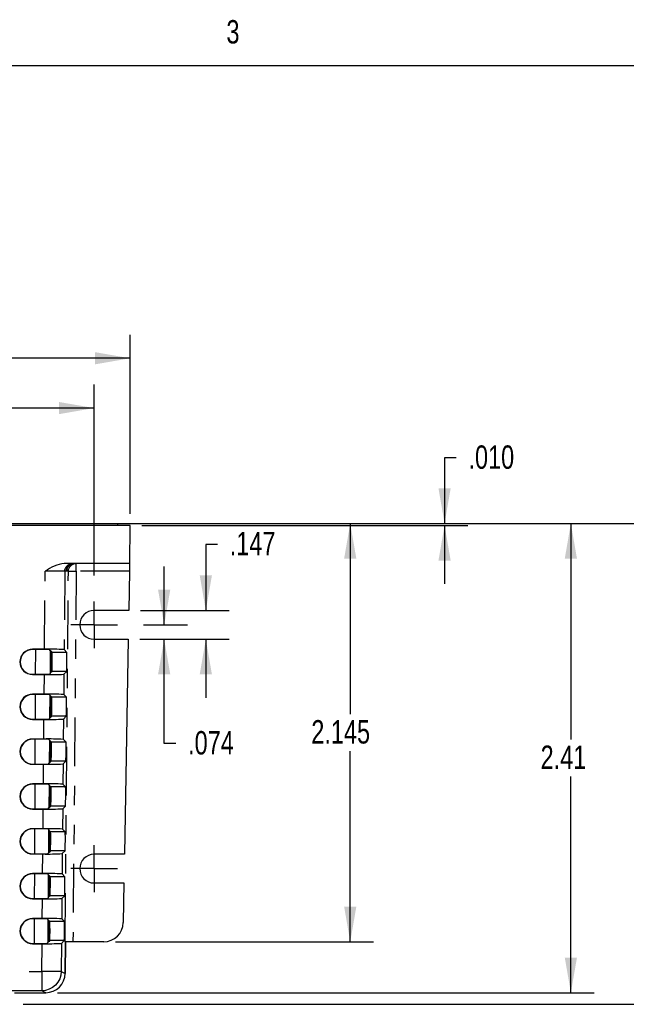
# Model space of a CAD drawing. Extents: x 0.4 to 16.6, y 0.1 to 10.9.
# Tile 21 of 22: x 5.3 to 8.4, y 5.8 to 10.9. Entities that reach past the tile are written whole.
import ezdxf

# ---------------------------------------------------------------- set-up
doc = ezdxf.new("R2010")
doc.units = 0
doc.header["$PDSIZE"] = -1
doc.linetypes.add('PHANTOM', pattern=[0.5, 0.25, -0.05, 0.05, -0.05, 0.05, -0.05])
doc.layers.get('0').update_dxf_attribs({"linetype": 'CONTINUOUS'})
doc.layers.get('DEFPOINTS').update_dxf_attribs({"linetype": 'CONTINUOUS'})
doc.styles.add('SLDTEXTSTYLE0', font='TXT', dxfattribs={"width": 0.75})
doc.dimstyles.new('SLDDIMSTYLE0', dxfattribs={"dimtxt": 0.12, "dimasz": 0.18, "dimexe": 0.12, "dimexo": 0.0625, "dimgap": 0.03, "dimtad": 0, "dimtih": 1, "dimtoh": 1, "dimdec": 3, "dimzin": 12, "dimtxsty": 'SLDTEXTSTYLE0', "dimsah": 1, "dimcen": 0.09, "dimclrd": 7, "dimclre": 7, "dimclrt": 7, "dimazin": 3, "dimtfac": 1, "dimtdec": 4, "dimtofl": 0, "dimtmove": 0, "dimatfit": 3, "dimtolj": 1, "dimtzin": 12})
doc.dimstyles.new('SLDDIMSTYLE1', dxfattribs={"dimtxt": 0.12, "dimasz": 0.18, "dimexe": 0.12, "dimexo": 0.0625, "dimgap": 0.03, "dimtad": 0, "dimtih": 1, "dimtoh": 1, "dimdec": 3, "dimzin": 4, "dimtxsty": 'SLDTEXTSTYLE0', "dimsah": 1, "dimcen": 0.09, "dimclrd": 7, "dimclre": 7, "dimclrt": 7, "dimazin": 3, "dimtfac": 1, "dimtdec": 4, "dimtofl": 0, "dimtmove": 0, "dimatfit": 3, "dimtolj": 1, "dimtzin": 12})
doc.dimstyles.new('SLDDIMSTYLE2', dxfattribs={"dimtxt": 0.12, "dimasz": 0.18, "dimexe": 0.12, "dimexo": 0.0625, "dimgap": 0.03, "dimtad": 0, "dimtih": 1, "dimtoh": 1, "dimzin": 12, "dimtxsty": 'SLDTEXTSTYLE0', "dimsah": 1, "dimcen": 0.09, "dimclrd": 7, "dimclre": 7, "dimclrt": 7, "dimazin": 3, "dimtfac": 1, "dimtdec": 4, "dimtofl": 0, "dimtmove": 0, "dimatfit": 3, "dimtolj": 1, "dimtzin": 12})

# ---------------------------------------------------------------- blocks, each defined once
blk = doc.blocks.new('*D13')
at = {"color": 7}
for p, q in [((2.1846, 8.0059), (2.1846, 8.984)), ((5.6397, 8.0059), (5.6397, 8.984)), ((2.1846, 8.864), (3.6502, 8.864)), ((5.6397, 8.864), (4.1741, 8.864))]:
    blk.add_line(p, q, dxfattribs=at)
for points in [[(2.1846, 8.864), (2.3646, 8.8327), (2.3646, 8.8952)], [(5.6397, 8.864), (5.4597, 8.8952), (5.4597, 8.8327)]]:
    blk.add_solid(points, dxfattribs=at)
at = {"layer": 'DEFPOINTS', "color": 7}
for p in [(2.1846, 7.9459), (5.6397, 7.9459)]:
    blk.add_point(p, dxfattribs=at)
at = {"color": 7, "insert": (3.7127, 8.9281), "char_height": 0.12, "attachment_point": 1, "style": 'SLDTEXTSTYLE0'}
blk.add_mtext('3.455', dxfattribs=at)
blk = doc.blocks.new('*D14')
at = {"color": 7}
for p, q in [((1.9996, 8.3224), (1.9996, 9.2393)), ((5.8246, 8.3224), (5.8246, 9.2393)), ((1.9996, 9.1193), (3.6502, 9.1193)), ((5.8246, 9.1193), (4.1741, 9.1193))]:
    blk.add_line(p, q, dxfattribs=at)
for points in [[(1.9996, 9.1193), (2.1796, 9.0881), (2.1796, 9.1506)], [(5.8246, 9.1193), (5.6446, 9.1506), (5.6446, 9.0881)]]:
    blk.add_solid(points, dxfattribs=at)
at = {"layer": 'DEFPOINTS', "color": 7}
for p in [(1.9996, 8.2624), (5.8246, 8.2624)]:
    blk.add_point(p, dxfattribs=at)
at = {"color": 7, "insert": (3.7127, 9.1835), "char_height": 0.12, "attachment_point": 1, "style": 'SLDTEXTSTYLE0'}
blk.add_mtext('3.825', dxfattribs=at)
blk = doc.blocks.new('*D17')
at = {"color": 7}
for p, q in [((6.2723, 8.165), (6.2123, 8.165)), ((6.2123, 8.165), (6.2123, 7.8259)), ((5.877, 7.8259), (6.3323, 7.8259)), ((5.8745, 7.6789), (6.3323, 7.6789)), ((6.2123, 7.6789), (6.2123, 7.3789))]:
    blk.add_line(p, q, dxfattribs=at)
for points in [[(6.2123, 7.8259), (6.2436, 8.0059), (6.1811, 8.0059)], [(6.2123, 7.6789), (6.1811, 7.4989), (6.2436, 7.4989)]]:
    blk.add_solid(points, dxfattribs=at)
at = {"layer": 'DEFPOINTS', "color": 7}
for p in [(5.817, 7.8259), (5.8145, 7.6789)]:
    blk.add_point(p, dxfattribs=at)
at = {"color": 7, "insert": (6.3348, 8.2292), "char_height": 0.12, "attachment_point": 1, "style": 'SLDTEXTSTYLE0'}
blk.add_mtext('.147', dxfattribs=at)
blk = doc.blocks.new('*D18')
at = {"color": 7}
for p, q in [((5.9989, 7.7524), (5.9989, 8.0524)), ((5.8932, 7.7524), (6.1189, 7.7524)), ((5.8745, 7.6789), (6.1189, 7.6789)), ((5.9989, 7.1438), (5.9989, 7.6789)), ((6.0589, 7.1438), (5.9989, 7.1438))]:
    blk.add_line(p, q, dxfattribs=at)
for points in [[(5.9989, 7.7524), (6.0301, 7.9324), (5.9676, 7.9324)], [(5.9989, 7.6789), (5.9676, 7.4989), (6.0301, 7.4989)]]:
    blk.add_solid(points, dxfattribs=at)
at = {"layer": 'DEFPOINTS', "color": 7}
for p in [(5.8332, 7.7524), (5.8145, 7.6789)]:
    blk.add_point(p, dxfattribs=at)
at = {"color": 7, "insert": (6.1214, 7.2079), "char_height": 0.12, "attachment_point": 1, "style": 'SLDTEXTSTYLE0'}
blk.add_mtext('.074', dxfattribs=at)
blk = doc.blocks.new('*D19')
at = {"color": 7}
for p, q in [((5.7334, 8.2724), (7.0725, 8.2724)), ((6.9525, 8.2724), (6.9525, 7.2951)), ((6.9525, 6.1274), (6.9525, 7.1047)), ((5.7491, 6.1274), (7.0725, 6.1274))]:
    blk.add_line(p, q, dxfattribs=at)
for points in [[(6.9525, 8.2724), (6.9212, 8.0924), (6.9837, 8.0924)], [(6.9525, 6.1274), (6.9837, 6.3074), (6.9212, 6.3074)]]:
    blk.add_solid(points, dxfattribs=at)
at = {"layer": 'DEFPOINTS', "color": 7}
for p in [(5.6734, 8.2724), (5.6891, 6.1274)]:
    blk.add_point(p, dxfattribs=at)
at = {"color": 7, "insert": (6.753, 7.264), "char_height": 0.12, "attachment_point": 1, "style": 'SLDTEXTSTYLE0'}
blk.add_mtext('2.145', dxfattribs=at)
blk = doc.blocks.new('*D20')
at = {"color": 7}
for p, q in [((7.4959, 8.6083), (7.4359, 8.6083)), ((7.4359, 8.6083), (7.4359, 8.2724)), ((5.8194, 8.2724), (7.5559, 8.2724)), ((5.8846, 8.2624), (7.5559, 8.2624)), ((7.4359, 8.2624), (7.4359, 7.9624))]:
    blk.add_line(p, q, dxfattribs=at)
for points in [[(7.4359, 8.2724), (7.4672, 8.4524), (7.4047, 8.4524)], [(7.4359, 8.2624), (7.4047, 8.0824), (7.4672, 8.0824)]]:
    blk.add_solid(points, dxfattribs=at)
at = {"layer": 'DEFPOINTS', "color": 7}
for p in [(5.7594, 8.2724), (5.8246, 8.2624)]:
    blk.add_point(p, dxfattribs=at)
at = {"color": 7, "insert": (7.5584, 8.6725), "char_height": 0.12, "attachment_point": 1, "style": 'SLDTEXTSTYLE0'}
blk.add_mtext('.010', dxfattribs=at)
blk = doc.blocks.new('*D21')
at = {"color": 7}
for p, q in [((5.8194, 8.2724), (8.2032, 8.2724)), ((8.0832, 8.2724), (8.0832, 7.1646)), ((8.0832, 5.8663), (8.0832, 6.9741)), ((5.4517, 5.8663), (8.2032, 5.8663))]:
    blk.add_line(p, q, dxfattribs=at)
for points in [[(8.0832, 8.2724), (8.052, 8.0924), (8.1145, 8.0924)], [(8.0832, 5.8663), (8.1145, 6.0463), (8.052, 6.0463)]]:
    blk.add_solid(points, dxfattribs=at)
at = {"layer": 'DEFPOINTS', "color": 7}
for p in [(5.7594, 8.2724), (5.3917, 5.8663)]:
    blk.add_point(p, dxfattribs=at)
at = {"color": 7, "insert": (7.9281, 7.1335), "char_height": 0.12, "attachment_point": 1, "style": 'SLDTEXTSTYLE0'}
blk.add_mtext('2.41', dxfattribs=at)
blk = doc.blocks.new('*D22')
at = {"color": 7}
for p, q in [((5.8194, 8.2724), (8.7624, 8.2724)), ((8.6424, 8.2724), (8.6424, 7.1349)), ((8.6424, 5.8069), (8.6424, 6.9444)), ((5.2757, 5.8069), (8.7624, 5.8069))]:
    blk.add_line(p, q, dxfattribs=at)
for points in [[(8.6424, 8.2724), (8.6112, 8.0924), (8.6737, 8.0924)], [(8.6424, 5.8069), (8.6737, 5.9869), (8.6112, 5.9869)]]:
    blk.add_solid(points, dxfattribs=at)
at = {"layer": 'DEFPOINTS', "color": 7}
for p in [(5.7594, 8.2724), (5.2157, 5.8069)]:
    blk.add_point(p, dxfattribs=at)
at = {"color": 7, "insert": (8.4873, 7.1038), "char_height": 0.12, "attachment_point": 1, "style": 'SLDTEXTSTYLE0'}
blk.add_mtext('2.47', dxfattribs=at)
blk = doc.blocks.new('SW_CENTERMARK4')
at = {"color": 7, "linetype": 'CONTINUOUS'}
for q in [(5.6397, 7.8724), (5.5197, 7.7524), (5.6397, 7.6324), (5.7597, 7.7524)]:
    blk.add_line((5.6397, 7.7524), q, dxfattribs=at)
blk = doc.blocks.new('SW_CENTERMARK5')
at = {"color": 7, "linetype": 'CONTINUOUS'}
for q in [(5.6397, 6.6224), (5.5197, 6.5024), (5.6397, 6.3824), (5.7597, 6.5024)]:
    blk.add_line((5.6397, 6.5024), q, dxfattribs=at)

msp = doc.modelspace()

# ---------------------------------------------------------------- linework, layer by layer
at = {"color": 7, "linetype": 'CONTINUOUS'}
for p, q in [((0.62, 10.62), (16.38, 10.62)), ((5.8246, 8.2624), (1.9996, 8.2624)), ((2.0644, 8.2724), (5.7594, 8.2724)), ((5.7624, 8.2624), (5.7594, 8.2724)), ((5.8229, 8.0674), (5.8246, 8.2624)), ((5.8229, 8.0674), (5.487, 8.0674)), ((5.8205, 8.0274), (5.817, 7.8259)), ((5.8212, 8.0674), (5.8205, 8.0274)), ((5.817, 7.8259), (5.6397, 7.8259)), ((5.6397, 7.6789), (5.8145, 7.6789)), ((5.8145, 7.6789), (5.7952, 6.5759)), ((5.3859, 7.6273), (5.3246, 7.6273)), ((5.4105, 7.626), (5.3246, 7.626)), ((5.34, 7.4988), (5.3405, 7.626)), ((5.4153, 7.6211), (5.4105, 7.626)), ((5.5, 7.6113), (5.4859, 7.6256)), ((5.4153, 7.6211), (5.4143, 7.5037)), ((5.4165, 7.6199), (5.4153, 7.6211)), ((5.4155, 7.5049), (5.4165, 7.6199)), ((5.4179, 7.6185), (5.4165, 7.6199)), ((5.4179, 7.6185), (5.4169, 7.5063)), ((5.4228, 7.6136), (5.4179, 7.6185)), ((5.4228, 7.6136), (5.4219, 7.5112)), ((5.425, 7.6113), (5.4228, 7.6136)), ((5.3246, 7.4988), (5.4094, 7.4988)), ((5.3246, 7.4975), (5.3848, 7.4975)), ((5.4094, 7.4988), (5.4143, 7.5037)), ((5.4143, 7.5037), (5.4155, 7.5049)), ((5.4155, 7.5049), (5.4169, 7.5063)), ((5.4169, 7.5063), (5.4219, 7.5112)), ((5.4219, 7.5112), (5.4241, 7.5135)), ((5.4848, 7.4992), (5.4992, 7.5135)), ((5.3839, 7.3973), (5.3246, 7.3973)), ((5.4085, 7.396), (5.3246, 7.396)), ((5.339, 7.2689), (5.3395, 7.396)), ((5.4133, 7.3911), (5.4085, 7.396)), ((5.4133, 7.3911), (5.4123, 7.2737)), ((5.4145, 7.3899), (5.4133, 7.3911)), ((5.4135, 7.275), (5.4145, 7.3899)), ((5.4159, 7.3885), (5.4145, 7.3899)), ((5.4159, 7.3885), (5.4149, 7.2763)), ((5.4208, 7.3836), (5.4159, 7.3885)), ((5.4208, 7.3836), (5.4199, 7.2812)), ((5.423, 7.3813), (5.4208, 7.3836)), ((5.498, 7.3813), (5.4839, 7.3956)), ((5.4074, 7.2689), (5.4123, 7.2737)), ((5.4123, 7.2737), (5.4135, 7.275)), ((5.4135, 7.275), (5.4149, 7.2763)), ((5.4149, 7.2763), (5.4199, 7.2812)), ((5.4199, 7.2812), (5.4221, 7.2835)), ((5.4828, 7.2693), (5.4972, 7.2835)), ((5.3246, 7.2689), (5.4074, 7.2689)), ((5.3246, 7.2676), (5.3828, 7.2676)), ((5.382, 7.1672), (5.3246, 7.1672)), ((5.4065, 7.1659), (5.3246, 7.1659)), ((5.338, 7.0389), (5.3385, 7.1659)), ((5.4113, 7.1611), (5.4065, 7.1659)), ((5.4113, 7.1611), (5.4102, 7.0437)), ((5.4125, 7.1598), (5.4113, 7.1611)), ((5.4116, 7.045), (5.4125, 7.1598)), ((5.4138, 7.1585), (5.4125, 7.1598)), ((5.4138, 7.1585), (5.4129, 7.0463)), ((5.4188, 7.1536), (5.4138, 7.1585)), ((5.4188, 7.1536), (5.4179, 7.0512)), ((5.421, 7.1513), (5.4188, 7.1536)), ((5.496, 7.1513), (5.4819, 7.1655)), ((5.3246, 7.0389), (5.4054, 7.0389)), ((5.3246, 7.0376), (5.3809, 7.0376)), ((5.4054, 7.0389), (5.4102, 7.0437)), ((5.4102, 7.0437), (5.4116, 7.045)), ((5.4116, 7.045), (5.4129, 7.0463)), ((5.4129, 7.0463), (5.4179, 7.0512)), ((5.4179, 7.0512), (5.4201, 7.0535)), ((5.4808, 7.0393), (5.4951, 7.0535)), ((5.38, 6.9372), (5.3246, 6.9372)), ((5.4045, 6.9359), (5.3246, 6.9359)), ((5.337, 6.8089), (5.3375, 6.9359)), ((5.4092, 6.9311), (5.4045, 6.9359)), ((5.4092, 6.9311), (5.4082, 6.8136)), ((5.4106, 6.9298), (5.4092, 6.9311)), ((5.4096, 6.815), (5.4106, 6.9298)), ((5.4118, 6.9285), (5.4106, 6.9298)), ((5.4118, 6.9285), (5.4108, 6.8162)), ((5.4168, 6.9236), (5.4118, 6.9285)), ((5.4168, 6.9236), (5.4159, 6.8212)), ((5.419, 6.9213), (5.4168, 6.9236)), ((5.494, 6.9213), (5.48, 6.9355)), ((5.4096, 6.815), (5.4108, 6.8162)), ((5.4108, 6.8162), (5.4159, 6.8212)), ((5.4159, 6.8212), (5.4181, 6.8235)), ((5.4789, 6.8093), (5.4931, 6.8235)), ((5.3246, 6.8089), (5.4035, 6.8089)), ((5.3246, 6.8076), (5.3789, 6.8076)), ((5.4035, 6.8089), (5.4082, 6.8136)), ((5.4082, 6.8136), (5.4096, 6.815)), ((5.378, 6.7072), (5.3246, 6.7072)), ((5.4026, 6.7059), (5.3246, 6.7059)), ((5.336, 6.579), (5.3365, 6.7059)), ((5.4072, 6.7012), (5.4026, 6.7059)), ((5.4072, 6.7012), (5.4062, 6.5836)), ((5.4086, 6.6998), (5.4072, 6.7012)), ((5.4076, 6.585), (5.4086, 6.6998)), ((5.4098, 6.6986), (5.4086, 6.6998)), ((5.4098, 6.6986), (5.4088, 6.5862)), ((5.4147, 6.6936), (5.4098, 6.6986)), ((5.4147, 6.6936), (5.4139, 6.5912)), ((5.417, 6.6913), (5.4147, 6.6936)), ((5.492, 6.6913), (5.478, 6.7054)), ((5.3246, 6.579), (5.4015, 6.579)), ((5.3246, 6.5777), (5.3769, 6.5777)), ((5.4015, 6.579), (5.4062, 6.5836)), ((5.4062, 6.5836), (5.4076, 6.585)), ((5.4076, 6.585), (5.4088, 6.5862)), ((5.4088, 6.5862), (5.4139, 6.5912)), ((5.4139, 6.5912), (5.4161, 6.5935)), ((5.4769, 6.5794), (5.4911, 6.5935)), ((5.7952, 6.5759), (5.6397, 6.5759)), ((5.376, 6.4771), (5.3246, 6.4771)), ((5.4006, 6.4758), (5.3246, 6.4758)), ((5.335, 6.349), (5.3355, 6.4758)), ((5.4052, 6.4712), (5.4006, 6.4758)), ((5.4052, 6.4712), (5.4042, 6.3536)), ((5.4066, 6.4698), (5.4052, 6.4712)), ((5.4056, 6.355), (5.4066, 6.4698)), ((5.4078, 6.4686), (5.4066, 6.4698)), ((5.4078, 6.4686), (5.4068, 6.3562)), ((5.4127, 6.4636), (5.4078, 6.4686)), ((5.4127, 6.4636), (5.4118, 6.3612)), ((5.415, 6.4613), (5.4127, 6.4636)), ((5.49, 6.4613), (5.476, 6.4754)), ((5.4154, 6.4209), (5.4153, 6.4034)), ((5.6397, 6.4289), (5.7926, 6.4289)), ((5.7926, 6.4289), (5.7891, 6.2257)), ((5.4068, 6.3562), (5.4118, 6.3612)), ((5.4118, 6.3612), (5.4141, 6.3635)), ((5.4749, 6.3494), (5.4891, 6.3635)), ((5.3246, 6.349), (5.3995, 6.349)), ((5.3246, 6.3477), (5.3749, 6.3477)), ((5.3995, 6.349), (5.4042, 6.3536)), ((5.4042, 6.3536), (5.4056, 6.355)), ((5.4056, 6.355), (5.4068, 6.3562)), ((5.3741, 6.2471), (5.3246, 6.2471)), ((5.3986, 6.2458), (5.3246, 6.2458)), ((5.334, 6.119), (5.3345, 6.2458)), ((5.4032, 6.2412), (5.3986, 6.2458)), ((5.4032, 6.2412), (5.4021, 6.1236)), ((5.4046, 6.2398), (5.4032, 6.2412)), ((5.4036, 6.125), (5.4046, 6.2398)), ((5.4057, 6.2386), (5.4046, 6.2398)), ((5.4057, 6.2386), (5.4048, 6.1262)), ((5.4106, 6.2337), (5.4057, 6.2386)), ((5.4097, 6.1311), (5.4106, 6.2337)), ((5.4112, 6.2337), (5.4106, 6.2337)), ((5.4123, 6.1311), (5.4112, 6.2337)), ((5.413, 6.2313), (5.4112, 6.2331)), ((5.488, 6.2313), (5.474, 6.2454)), ((5.4134, 6.1953), (5.4132, 6.1691)), ((5.3246, 6.119), (5.3975, 6.119)), ((5.3246, 6.1177), (5.373, 6.1177)), ((5.3975, 6.119), (5.4021, 6.1236)), ((5.4021, 6.1236), (5.4036, 6.125)), ((5.4036, 6.125), (5.4048, 6.1262)), ((5.4048, 6.1262), (5.4097, 6.1311)), ((5.4097, 6.1311), (5.4123, 6.1311)), ((5.473, 6.1194), (5.4871, 6.1335)), ((5.5315, 6.1274), (5.4915, 6.1274)), ((5.4917, 5.9657), (5.4931, 6.1274)), ((5.4932, 6.1274), (5.4917, 5.9657)), ((5.6891, 6.1274), (5.5315, 6.1274)), ((5.4917, 5.9657), (5.4917, 5.9654)), ((5.2318, 5.8663), (5.3917, 5.8663))]:
    msp.add_line(p, q, dxfattribs=at)
at = {"color": 7, "linetype": 'PHANTOM'}
for p, q in [((5.3859, 7.6273), (5.3893, 8.0277)), ((5.4893, 8.0277), (5.4859, 7.6256)), ((5.4977, 8.0277), (5.4893, 8.0277)), ((5.4915, 6.1274), (5.5081, 8.0277)), ((5.5081, 8.0277), (5.5001, 8.0277)), ((5.5081, 8.0277), (5.5481, 8.0274)), ((5.5481, 8.0274), (5.5315, 6.1274)), ((5.5481, 8.0274), (5.5481, 8.0674)), ((5.8205, 8.0274), (5.5481, 8.0274)), ((5.3246, 7.626), (5.3246, 7.6273)), ((5.5, 7.6113), (5.425, 7.6113)), ((5.3246, 7.4988), (5.3246, 7.4975)), ((5.3839, 7.3973), (5.3848, 7.4975)), ((5.4992, 7.5135), (5.4241, 7.5135)), ((5.4848, 7.4992), (5.4839, 7.3956)), ((5.3246, 7.396), (5.3246, 7.3973)), ((5.498, 7.3813), (5.423, 7.3813)), ((5.4972, 7.2835), (5.4221, 7.2835)), ((5.3246, 7.2689), (5.3246, 7.2676)), ((5.382, 7.1672), (5.3828, 7.2676)), ((5.4828, 7.2693), (5.4819, 7.1655)), ((5.3246, 7.1659), (5.3246, 7.1672)), ((5.496, 7.1513), (5.421, 7.1513)), ((5.3246, 7.0389), (5.3246, 7.0376)), ((5.38, 6.9372), (5.3809, 7.0376)), ((5.4951, 7.0535), (5.4201, 7.0535)), ((5.4808, 7.0393), (5.48, 6.9355)), ((5.3246, 6.9359), (5.3246, 6.9372)), ((5.494, 6.9213), (5.419, 6.9213)), ((5.4931, 6.8235), (5.4181, 6.8235)), ((5.3246, 6.8089), (5.3246, 6.8076)), ((5.378, 6.7072), (5.3789, 6.8076)), ((5.4789, 6.8093), (5.478, 6.7054)), ((5.3246, 6.7059), (5.3246, 6.7072)), ((5.492, 6.6913), (5.417, 6.6913)), ((5.3246, 6.579), (5.3246, 6.5777)), ((5.376, 6.4771), (5.3769, 6.5777)), ((5.4911, 6.5935), (5.4161, 6.5935)), ((5.4769, 6.5794), (5.476, 6.4754)), ((5.3246, 6.4758), (5.3246, 6.4771)), ((5.49, 6.4613), (5.415, 6.4613)), ((5.4891, 6.3635), (5.4141, 6.3635)), ((5.3246, 6.349), (5.3246, 6.3477)), ((5.3741, 6.2471), (5.3749, 6.3477)), ((5.4749, 6.3494), (5.474, 6.2454)), ((5.3246, 6.2458), (5.3246, 6.2471)), ((5.488, 6.2313), (5.413, 6.2313)), ((5.3246, 6.119), (5.3246, 6.1177)), ((5.3717, 5.9757), (5.373, 6.1177)), ((5.4871, 6.1335), (5.4123, 6.1335)), ((5.473, 6.1194), (5.4717, 5.9757)), ((4.9571, 5.9757), (5.3717, 5.9757)), ((5.3717, 5.9757), (5.3717, 5.8765)), ((5.4717, 5.9757), (5.4917, 5.9657)), ((5.3717, 5.8765), (4.9571, 5.8765)), ((5.3917, 5.8665), (5.3717, 5.8765)), ((5.3917, 5.8665), (5.3917, 5.8665)), ((5.3917, 5.8663), (5.3917, 5.8665))]:
    msp.add_line(p, q, dxfattribs=at)
at = {"color": 7, "linetype": 'PHANTOM', "flags": 128}
for points in [[(5.4893, 8.0277), (5.4902, 8.0355), (5.4925, 8.0429), (5.4962, 8.0498), (5.5012, 8.0558), (5.5072, 8.0607), (5.5141, 8.0644), (5.5216, 8.0666), (5.5293, 8.0674)], [(5.4977, 8.0277), (5.4985, 8.0355), (5.5008, 8.0429), (5.5045, 8.0498), (5.5095, 8.0558), (5.5155, 8.0607), (5.5224, 8.0644), (5.5299, 8.0666), (5.5376, 8.0674)], [(5.5001, 8.0277), (5.4994, 8.0302), (5.4987, 8.0315), (5.4977, 8.0277)], [(5.5001, 8.0277), (5.5009, 8.0355), (5.5033, 8.0429), (5.507, 8.0498), (5.5119, 8.0558), (5.5166, 8.0598)], [(5.5081, 8.0277), (5.5089, 8.0355), (5.5112, 8.0429), (5.515, 8.0498), (5.5199, 8.0558), (5.526, 8.0607), (5.5329, 8.0644), (5.5403, 8.0666), (5.5481, 8.0674)], [(5.4717, 5.9757), (5.4695, 5.9755), (5.4636, 5.9754), (5.4543, 5.9753), (5.4418, 5.9753), (5.4268, 5.9753), (5.4096, 5.9754), (5.391, 5.9755), (5.3717, 5.9757)], [(5.4717, 5.9757), (5.4697, 5.9563), (5.4639, 5.9377), (5.4546, 5.9205), (5.4421, 5.9055), (5.427, 5.8932), (5.4098, 5.8841), (5.3911, 5.8784), (5.3717, 5.8765)]]:
    msp.add_lwpolyline(points, dxfattribs=at)
at = {"color": 7, "linetype": 'CONTINUOUS', "flags": 128}
for points in [[(5.499, 8.0368), (5.499, 8.0367), (5.4992, 8.0377), (5.5, 8.0402), (5.5014, 8.0438), (5.5052, 8.0504), (5.5113, 8.0572), (5.5201, 8.063), (5.5314, 8.0666), (5.5371, 8.0666)], [(5.5166, 8.0598), (5.518, 8.0607), (5.5249, 8.0644), (5.5323, 8.0666), (5.5401, 8.0674)]]:
    msp.add_lwpolyline(points, dxfattribs=at)
at = {"color": 7, "linetype": 'CONTINUOUS'}
for centre, radius, start, end in [((5.5186, 7.8495), 0.2202, 98.2602, 125.9504), ((5.6397, 7.7524), 0.0735, 90, 270), ((5.3246, 7.5624), 0.0649, 90, 270), ((5.3246, 7.5624), 0.0636, 90, 270), ((5.4103, 6.1343), 1.4932, 87.0985, 90.9355), ((4.0046, 7.5748), 1.4208, 357.5265, 1.4733), ((4.0797, 7.5748), 1.4208, 357.5265, 1.4733), ((5.4092, 8.9927), 1.4953, 269.0661, 272.8988), ((5.3246, 7.3324), 0.0649, 90, 270), ((5.3246, 7.3324), 0.0635, 90, 270), ((5.4083, 5.9042), 1.4932, 87.0985, 90.9355), ((4.0026, 7.3448), 1.4208, 357.5265, 1.4733), ((4.0776, 7.3448), 1.4208, 357.5265, 1.4733), ((5.4072, 8.7627), 1.4953, 269.0661, 272.8988), ((5.3246, 7.1024), 0.0648, 90, 270), ((5.3246, 7.1024), 0.0635, 90, 270), ((5.4063, 5.6742), 1.4932, 87.0985, 90.9355), ((4.0006, 7.1148), 1.4208, 357.5265, 1.4733), ((4.0756, 7.1148), 1.4208, 357.5265, 1.4733), ((5.4052, 8.5327), 1.4953, 269.0661, 272.8988), ((5.3246, 6.8724), 0.0648, 90, 270), ((5.3246, 6.8724), 0.0635, 90, 270), ((5.4044, 5.4442), 1.4932, 87.0985, 90.9355), ((3.9986, 6.8848), 1.4208, 357.5265, 1.4733), ((4.0736, 6.8848), 1.4208, 357.5265, 1.4733), ((5.4033, 8.3028), 1.4953, 269.0661, 272.8988), ((5.3246, 6.6424), 0.0648, 90, 270), ((5.3246, 6.6424), 0.0634, 90, 270), ((5.4024, 5.2141), 1.4932, 87.0985, 90.9355), ((3.9966, 6.6548), 1.4208, 357.5265, 1.4733), ((4.0716, 6.6548), 1.4208, 357.5265, 1.4733), ((5.4013, 8.0728), 1.4953, 269.0661, 272.8988), ((5.6397, 6.5024), 0.0735, 90, 270), ((5.3246, 6.4124), 0.0647, 90, 270), ((5.3246, 6.4124), 0.0634, 90, 270), ((5.4004, 4.9841), 1.4932, 87.0985, 90.9355), ((4.9437, 6.4356), 0.472, 358.2203, 3.1237), ((2.6363, 6.4367), 2.7792, 359.3151, 359.6761), ((4.0696, 6.4248), 1.4208, 357.5265, 1.4733), ((4.7754, 6.4022), 0.6399, 356.5279, 0.1078), ((5.3993, 7.8428), 1.4953, 269.0661, 272.8988), ((5.3246, 6.1824), 0.0647, 90, 270), ((5.3246, 6.1824), 0.0634, 90, 270), ((5.3985, 4.7541), 1.4932, 87.0985, 90.9355), ((5.013, 6.2078), 0.4006, 358.2113, 3.3629), ((4.0676, 6.1948), 1.4208, 357.5265, 1.4733), ((5.6891, 6.2274), 0.1, 270, 359), ((2.6659, 6.2064), 2.7476, 359.2218, 359.7693), ((5.3973, 7.6129), 1.4953, 269.0661, 272.8988), ((5.3917, 5.9665), 0.1, 270.0446, 359.4984), ((5.3917, 5.9665), 0.1, 270.0011, 359.4923), ((5.3917, 5.9663), 0.1, 270.0011, 359.4923)]:
    msp.add_arc(centre, radius, start, end, dxfattribs=at)
at = {"color": 7, "linetype": 'PHANTOM'}
msp.add_arc((5.4393, 0.5623), 7.4656, 89.61634, 90.38366, dxfattribs=at)

# ---------------------------------------------------------------- block references
for name in ['SW_CENTERMARK4', 'SW_CENTERMARK5']:
    msp.add_blockref(name, (0, 0))

# ---------------------------------------------------------------- texts
at = {"color": 7, "insert": (6.3179, 10.8532), "char_height": 0.12, "attachment_point": 1, "style": 'SLDTEXTSTYLE0'}
msp.add_mtext('3', dxfattribs=at)

# ---------------------------------------------------------------- dimensions: what is measured, and where the dimension line sits
at = {"color": 7}
for base, p1, p2, picture, middle in [((1.9996, 9.1193), (5.8246, 8.2624), (1.9996, 8.2624), '*D14', (3.9121, 9.1193)), ((5.6397, 8.864), (2.1846, 7.9459), (5.6397, 7.9459), '*D13', (3.9121, 8.864))]:
    dim = msp.add_linear_dim(base=base, p1=p1, p2=p2, dimstyle='SLDDIMSTYLE0', dxfattribs=at)
    dim.commit()
    dim.dimension.update_dxf_attribs({"geometry": picture, "text_midpoint": middle, "dimtype": 160})
for base, p1, p2, dimstyle, picture, middle in [((7.4359, 8.2624), (5.7594, 8.2724), (5.8246, 8.2624), 'SLDDIMSTYLE1', '*D20', (7.4359, 8.6083)), ((8.6424, 5.8069), (5.7594, 8.2724), (5.2157, 5.8069), 'SLDDIMSTYLE2', '*D22', (8.6424, 7.0397)), ((8.0832, 5.8663), (5.7594, 8.2724), (5.3917, 5.8663), 'SLDDIMSTYLE2', '*D21', (8.0832, 7.0694)), ((6.9525, 6.1274), (5.6734, 8.2724), (5.6891, 6.1274), 'SLDDIMSTYLE0', '*D19', (6.9525, 7.1999)), ((6.2123, 7.6789), (5.817, 7.8259), (5.8145, 7.6789), 'SLDDIMSTYLE0', '*D17', (6.2123, 8.165)), ((5.998893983, 7.6788993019), (5.8331636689, 7.7523993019), (5.814450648, 7.6788993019), 'SLDDIMSTYLE0', '*D18', (5.998893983, 7.1437973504))]:
    dim = msp.add_linear_dim(base=base, p1=p1, p2=p2, angle=90, dimstyle=dimstyle, dxfattribs=at)
    dim.commit()
    dim.dimension.update_dxf_attribs({"geometry": picture, "text_midpoint": middle, "dimtype": 160})

doc.saveas('drawing.dxf')
